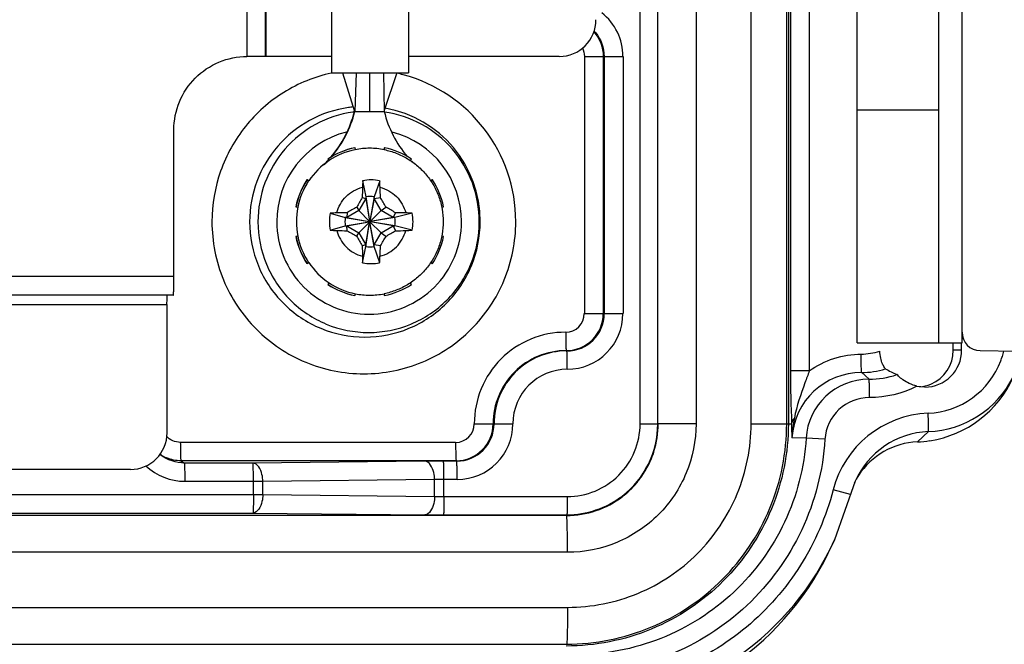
# Model space of a CAD drawing. Header units: inches. Extents: x 0 to 34, y 0 to 22.
# Tile 10 of 124: x 6.616 to 7.672, y 12.34 to 13.01. Entities that reach past the tile are written whole.
import ezdxf

# ---------------------------------------------------------------- set-up
doc = ezdxf.new("R2010")
doc.units = ezdxf.units.IN
doc.header["$LTSCALE"] = 1.87
doc.header["$MEASUREMENT"] = 0
doc.layers.get('0').update_dxf_attribs({"linetype": 'CONTINUOUS'})
doc.layers.add('02___PRT_ALL_AXES', color=7, linetype='CONTINUOUS')
doc.layers.add('DIMENSIONS', color=7, linetype='CONTINUOUS')
doc.styles.get("Standard").update_dxf_attribs({"font": 'txt', "width": 0.8})
doc.dimstyles.new('DIMSTYLE_2', dxfattribs={"dimtxt": 0.125, "dimasz": 0.18, "dimexe": 0.125, "dimexo": 0.0625, "dimgap": 0.0625, "dimtad": 0, "dimtih": 1, "dimtoh": 1, "dimlfac": 2, "dimzin": 0, "dimdsep": 46, "dimtxsty": 'STANDARD', "dimblk": '_FILLED', "dimblk1": '_FILLED', "dimblk2": '_FILLED', "dimcen": 0.09, "dimazin": 0, "dimtp": 0.01, "dimtm": 0.01, "dimtfac": 1, "dimtofl": 0, "dimtmove": 0, "dimatfit": 3, "dimldrblk": '_FILLED', "dimfxl": 1, "dimtolj": 1, "dimtzin": 0, "dimarcsym": 0})

# ---------------------------------------------------------------- blocks, each defined once
blk = doc.blocks.new('_FILLED')
at = {"color": 0, "linetype": 'BYBLOCK'}
blk.add_solid([(0, 0), (-1, 0.1736), (-1, -0.1736)], dxfattribs=at)
blk = doc.blocks.new('*D5')
at = {"layer": 'DIMENSIONS', "color": 2, "linetype": 'CONTINUOUS'}
for p, q in [((1.8875, 12.5141), (1.8875, 10.7081)), ((7.6723, 11.77), (7.6723, 10.7081)), ((1.8875, 10.8331), (3.9549, 10.8331)), ((7.6723, 10.8331), (5.6049, 10.8331))]:
    blk.add_line(p, q, dxfattribs=at)
at = {"layer": 'DIMENSIONS', "color": 2, "linetype": 'CONTINUOUS', "xscale": 0.18, "yscale": 0.18, "zscale": 0.18, "rotation": 180}
blk.add_blockref('_FILLED', (1.8875, 10.8331), dxfattribs=at)
at = {"layer": 'DIMENSIONS', "color": 2, "linetype": 'CONTINUOUS', "xscale": 0.18, "yscale": 0.18, "zscale": 0.18}
blk.add_blockref('_FILLED', (7.6723, 10.8331), dxfattribs=at)
at = {"layer": 'DIMENSIONS', "color": 2, "linetype": 'CONTINUOUS', "insert": (4.7799, 10.8956), "char_height": 0.125, "width": 1.525, "attachment_point": 2, "line_spacing_factor": 0.9}
blk.add_mtext('293.86{\\ftxt.shx;\\W1.000000;\\H0.125000; }[11.569]', dxfattribs=at)
blk = doc.blocks.new('*D6')
at = {"layer": 'DIMENSIONS', "color": 2, "linetype": 'CONTINUOUS'}
for p, q in [((1.8875, 12.5141), (1.8875, 9.9581)), ((13.1711, 11.77), (13.1711, 9.9581)), ((1.8875, 10.0831), (6.6043, 10.0831)), ((13.1711, 10.0831), (8.4543, 10.0831))]:
    blk.add_line(p, q, dxfattribs=at)
at = {"layer": 'DIMENSIONS', "color": 2, "linetype": 'CONTINUOUS', "xscale": 0.18, "yscale": 0.18, "zscale": 0.18}
for p, rotation in [((1.8875, 10.0831), 180), ((13.1711, 10.0831), 360)]:
    blk.add_blockref('_FILLED', p, dxfattribs=dict(at, rotation=rotation))
at = {"layer": 'DIMENSIONS', "color": 2, "linetype": 'CONTINUOUS', "insert": (7.5293, 10.1456), "char_height": 0.125, "width": 1.725, "attachment_point": 2, "line_spacing_factor": 0.9}
blk.add_mtext('(573.21{\\ftxt.shx;\\W1.000000;\\H0.125000; }[22.567])', dxfattribs=at)

msp = doc.modelspace()

# ---------------------------------------------------------------- linework, layer by layer
at = {"color": 7, "linetype": 'CONTINUOUS'}
for p, q in [((6.8596, 14.742), (6.8596, 12.9703)), ((6.8791, 14.742), (6.8791, 12.9703)), ((6.8801, 12.9703), (6.8801, 14.742)), ((7.4384, 12.5766), (7.4384, 13.5456)), ((7.4402, 13.5457), (7.4402, 12.5766)), ((7.4424, 13.5458), (7.4424, 12.6333)), ((7.4626, 13.5466), (7.4626, 12.6333)), ((7.6264, 12.6747), (7.6264, 13.5486)), ((7.3412, 13.5384), (7.3412, 12.5766)), ((7.4002, 12.5766), (7.4002, 13.5436)), ((7.2812, 12.5766), (7.2812, 13.5302)), ((7.3003, 12.5766), (7.3003, 13.5335)), ((6.9502, 13.1494), (6.9502, 12.9526)), ((7.0328, 13.1494), (7.0328, 12.9526)), ((6.8791, 12.9703), (6.86, 12.9703)), ((6.9502, 12.9703), (6.8791, 12.9703)), ((7.1945, 12.9703), (7.0328, 12.9703)), ((7.2215, 12.9703), (7.2629, 12.9703)), ((7.2215, 12.9703), (7.2215, 12.6947)), ((7.2417, 12.9703), (7.2417, 12.6947)), ((7.2426, 12.9703), (7.2426, 12.6947)), ((7.2629, 12.9703), (7.2629, 12.6947)), ((6.9502, 12.9526), (7.0328, 12.9526)), ((6.9622, 12.9526), (6.9749, 12.9113)), ((6.9767, 12.9526), (6.9753, 12.9113)), ((6.9911, 12.9526), (6.9911, 12.9113)), ((7.0059, 12.9526), (7.0068, 12.9113)), ((7.0205, 12.9526), (7.0068, 12.9124)), ((7.5139, 12.9132), (7.6014, 12.9132)), ((6.9749, 12.9113), (7.0068, 12.9113)), ((6.9753, 12.9113), (6.9753, 12.9111)), ((6.9753, 12.9113), (6.9753, 12.9111)), ((6.7813, 12.7345), (6.7813, 12.8916)), ((6.9755, 12.8723), (6.9752, 12.8723)), ((6.9759, 12.8704), (6.9755, 12.8723)), ((7.0069, 12.8723), (7.0065, 12.8704)), ((7.0072, 12.8723), (7.0068, 12.8704)), ((7.0072, 12.8723), (7.0069, 12.8723)), ((6.9466, 12.8603), (6.9463, 12.8603)), ((6.9463, 12.8603), (6.9475, 12.8585)), ((6.9466, 12.8603), (6.9477, 12.8587)), ((7.035, 12.8587), (7.0361, 12.8603)), ((7.0352, 12.8589), (7.0351, 12.8589)), ((7.0353, 12.859), (7.0352, 12.8591)), ((6.9242, 12.8379), (6.9239, 12.8379)), ((6.9258, 12.8368), (6.9242, 12.8379)), ((6.9837, 12.8371), (6.9871, 12.8197)), ((7.002, 12.8371), (6.9962, 12.8197)), ((7.0582, 12.8379), (7.0567, 12.8369)), ((7.0585, 12.8379), (7.0568, 12.8368)), ((7.0585, 12.8379), (7.0582, 12.8379)), ((6.9871, 12.8179), (6.9797, 12.8051)), ((6.9833, 12.819), (6.9871, 12.8179)), ((6.9871, 12.8197), (6.9912, 12.7939)), ((6.9871, 12.8197), (6.9871, 12.8179)), ((6.9871, 12.8179), (6.9912, 12.7938)), ((6.9962, 12.8197), (6.9915, 12.7939)), ((6.9962, 12.8179), (6.9915, 12.7938)), ((6.9962, 12.8179), (6.9962, 12.8197)), ((6.9962, 12.8179), (7.0027, 12.819)), ((7.0036, 12.8051), (6.9962, 12.8179)), ((6.9122, 12.809), (6.912, 12.809)), ((6.912, 12.809), (6.9142, 12.8086)), ((6.9122, 12.809), (6.9142, 12.8086)), ((6.9773, 12.8088), (6.9797, 12.8051)), ((7.0036, 12.8051), (7.0087, 12.8088)), ((7.0685, 12.8086), (7.0704, 12.809)), ((6.9489, 12.8023), (6.965, 12.7977)), ((6.9669, 12.7977), (6.965, 12.7977)), ((6.965, 12.7977), (6.9906, 12.7933)), ((6.9797, 12.8051), (6.9669, 12.7977)), ((6.9672, 12.8029), (6.9669, 12.7977)), ((6.9669, 12.7977), (6.9907, 12.7933)), ((6.9797, 12.8051), (6.991, 12.7935)), ((7.0036, 12.8051), (6.9917, 12.7935)), ((7.0164, 12.7977), (6.992, 12.7933)), ((7.0182, 12.7977), (6.9921, 12.7933)), ((7.0164, 12.7977), (7.0036, 12.8051)), ((7.0188, 12.8029), (7.0164, 12.7977)), ((7.0182, 12.7977), (7.0164, 12.7977)), ((7.0368, 12.8023), (7.0182, 12.7977)), ((6.9489, 12.784), (6.965, 12.7886)), ((6.965, 12.7886), (6.9906, 12.793)), ((6.965, 12.7886), (6.9669, 12.7886)), ((6.9669, 12.7886), (6.9907, 12.793)), ((6.9669, 12.7886), (6.9797, 12.7812)), ((6.9672, 12.7834), (6.9669, 12.7886)), ((6.9797, 12.7812), (6.991, 12.7928)), ((6.9871, 12.7684), (6.9912, 12.7925)), ((6.9871, 12.7666), (6.9912, 12.7924)), ((6.9907, 12.7933), (6.9906, 12.7933)), ((6.9906, 12.793), (6.9907, 12.793)), ((6.991, 12.7935), (6.9907, 12.7933)), ((6.9907, 12.793), (6.991, 12.7928)), ((6.9912, 12.7938), (6.991, 12.7935)), ((6.991, 12.7928), (6.9912, 12.7925)), ((6.9912, 12.7939), (6.9912, 12.7938)), ((6.9912, 12.7925), (6.9912, 12.7924)), ((6.9915, 12.7938), (6.9915, 12.7939)), ((6.9917, 12.7935), (6.9915, 12.7938)), ((6.9915, 12.7925), (6.9917, 12.7928)), ((6.9962, 12.7684), (6.9915, 12.7925)), ((6.9915, 12.7924), (6.9915, 12.7925)), ((6.9962, 12.7666), (6.9915, 12.7924)), ((6.992, 12.7933), (6.9917, 12.7935)), ((6.9917, 12.7928), (6.992, 12.793)), ((7.0036, 12.7812), (6.9917, 12.7928)), ((6.9921, 12.7933), (6.992, 12.7933)), ((6.992, 12.793), (6.9921, 12.793)), ((7.0164, 12.7886), (6.992, 12.793)), ((7.0182, 12.7886), (6.9921, 12.793)), ((7.0036, 12.7812), (7.0164, 12.7886)), ((7.0164, 12.7886), (7.0182, 12.7886)), ((7.0164, 12.7886), (7.0188, 12.7834)), ((7.0368, 12.784), (7.0182, 12.7886)), ((6.9142, 12.7777), (6.912, 12.7773)), ((6.9122, 12.7773), (6.912, 12.7773)), ((6.9142, 12.7777), (6.9122, 12.7773)), ((6.9773, 12.7775), (6.9797, 12.7812)), ((6.9797, 12.7812), (6.9871, 12.7684)), ((6.9962, 12.7684), (7.0036, 12.7812)), ((7.0036, 12.7812), (7.0087, 12.7775)), ((7.0704, 12.7773), (7.0685, 12.7777)), ((6.9871, 12.7684), (6.9833, 12.7673)), ((6.9837, 12.7492), (6.9871, 12.7666)), ((6.9871, 12.7684), (6.9871, 12.7666)), ((7.0027, 12.7673), (6.9962, 12.7684)), ((6.9962, 12.7666), (6.9962, 12.7684)), ((7.002, 12.7492), (6.9962, 12.7666)), ((6.9242, 12.7484), (6.9239, 12.7484)), ((6.9242, 12.7484), (6.9258, 12.7495)), ((7.0567, 12.7494), (7.0582, 12.7484)), ((7.0568, 12.7495), (7.0585, 12.7484)), ((7.0585, 12.7484), (7.0582, 12.7484)), ((6.7813, 12.7345), (2.6491, 12.7345)), ((6.9475, 12.7278), (6.9463, 12.726)), ((6.9466, 12.726), (6.9463, 12.726)), ((6.9477, 12.7276), (6.9466, 12.726)), ((7.0361, 12.726), (7.035, 12.7276)), ((6.7807, 12.7144), (2.6421, 12.7144)), ((6.9755, 12.714), (6.9752, 12.714)), ((6.9755, 12.714), (6.9759, 12.7159)), ((7.0065, 12.7159), (7.0069, 12.714)), ((7.0068, 12.7159), (7.0072, 12.714)), ((7.0072, 12.714), (7.0069, 12.714)), ((2.6418, 12.7044), (6.7739, 12.7044)), ((6.7739, 12.7044), (6.7739, 12.567)), ((7.2215, 12.6947), (7.2629, 12.6947)), ((7.2026, 12.6547), (7.202, 12.655)), ((7.6457, 12.655), (7.6848, 12.6543)), ((7.4626, 12.6333), (7.4424, 12.6333)), ((7.5267, 12.6243), (7.5188, 12.6316)), ((7.1034, 12.5766), (7.1448, 12.5766)), ((7.2812, 12.5766), (7.3003, 12.5766)), ((7.3412, 12.5766), (7.3007, 12.5766)), ((7.4002, 12.5766), (7.4437, 12.5766)), ((7.5903, 12.5682), (7.5786, 12.5571)), ((7.0834, 12.5566), (6.7882, 12.5566)), ((7.4592, 12.5611), (7.444, 12.5616)), ((7.4794, 12.5599), (7.4592, 12.5611)), ((7.0839, 12.5369), (6.7888, 12.5369)), ((6.7888, 12.5369), (6.7928, 12.5345)), ((6.866, 12.5345), (6.7928, 12.5345)), ((7.0502, 12.5365), (6.866, 12.5345)), ((7.0845, 12.5366), (7.0703, 12.5366)), ((7.0845, 12.5366), (7.0839, 12.5369)), ((6.7346, 12.5276), (2.6811, 12.5276)), ((6.8766, 12.5148), (6.7933, 12.5148)), ((6.8666, 12.5006), (6.8666, 12.5148)), ((7.0608, 12.5168), (6.8766, 12.5148)), ((6.8766, 12.5006), (6.8766, 12.5148)), ((7.0608, 12.4987), (7.0608, 12.5168)), ((7.0851, 12.5169), (7.0709, 12.5169)), ((7.0709, 12.4986), (7.0709, 12.5169)), ((7.5117, 12.5151), (7.4896, 12.4522)), ((2.5383, 12.5006), (6.8766, 12.5006)), ((6.8766, 12.5006), (7.0608, 12.4987)), ((7.5067, 12.5007), (7.4882, 12.5056)), ((7.0709, 12.4986), (7.2031, 12.4986)), ((7.2616, 12.4987), (7.262, 12.499)), ((2.548, 12.4809), (6.866, 12.4809)), ((6.866, 12.4809), (7.0502, 12.479)), ((7.2023, 12.4782), (2.2044, 12.4782)), ((7.0703, 12.4789), (7.2026, 12.4789)), ((7.2021, 12.4786), (7.2026, 12.4789)), ((7.4896, 12.4522), (7.4876, 12.4477)), ((7.2034, 12.4388), (2.2055, 12.4388)), ((2.2055, 12.3798), (7.2034, 12.3798)), ((2.2044, 12.3404), (7.2023, 12.3404))]:
    msp.add_line(p, q, dxfattribs=at)
for centre, radius, start, end in [((7.1945, 13.0097), 0.0394, 270.0182, 0.0054), ((7.2031, 12.9703), 0.0597, 359.9859, 51.5662), ((7.2027, 12.9704), 0.0399, 39.2802, 42.6734), ((6.9851, 12.7938), 0.1624, 74.971, 77.4292), ((6.9849, 12.7932), 0.163, 359.9952, 74.9579), ((6.986, 12.7938), 0.123, 95.8254, 98.1844), ((6.9861, 12.7932), 0.1237, 359.9948, 79.8682), ((6.8602, 12.9395), 0.1181, 319.1424, 346.152), ((6.8606, 12.9395), 0.1181, 319.4391, 346.0942), ((6.99, 12.7939), 0.118, 97.3666, 98.1853), ((7.1215, 12.9395), 0.1181, 193.8481, 220.3577), ((6.9907, 12.7932), 0.0991, 104.2344, 180.007), ((6.9906, 12.7932), 0.0991, 359.993, 75.5116), ((6.9911, 12.7932), 0.0807, 101.3287, 123.688), ((6.9913, 12.7932), 0.0807, 101.3287, 123.688), ((6.9913, 12.7932), 0.0787, 101.3287, 123.688), ((6.9913, 12.7932), 0.0787, 90.0002, 101.3281), ((6.9913, 12.7932), 0.0787, 78.6782, 89.9998), ((6.9913, 12.7932), 0.0807, 56.312, 78.6713), ((6.8602, 12.9396), 0.1182, 313.604, 317.2623), ((6.9914, 12.7932), 0.0787, 123.6882, 146.3354), ((6.8606, 12.9396), 0.1182, 314.657, 317.0972), ((7.1215, 12.9396), 0.1182, 223.0627, 224.3124), ((6.9911, 12.7932), 0.0807, 146.3352, 168.6815), ((6.9914, 12.7932), 0.0807, 146.3352, 168.6815), ((6.9914, 12.7932), 0.0788, 146.3352, 168.6815), ((8.4763, 12.7949), 1.4932, 178.6468, 179.0737), ((7.6178, 12.8151), 0.6344, 178.0166, 178.6468), ((6.9928, 12.7932), 0.0448, 78.2589, 101.7411), ((6.6436, 12.8156), 0.359, 2.3228, 3.4374), ((6.1473, 12.7952), 0.8558, 1.5957, 2.3408), ((6.9913, 12.7932), 0.0807, 11.3185, 33.6648), ((8.3494, 12.0105), 1.5874, 149.3811, 149.806), ((6.9916, 12.7932), 0.027, 80.2324, 99.7676), ((6.1616, 12.3135), 0.9813, 30.3201, 31.0091), ((6.9914, 12.7932), 0.0788, 168.6812, 191.3189), ((7.6881, 11.5897), 1.4112, 120.2406, 120.7201), ((6.4734, 11.8932), 1.0606, 59.0498, 59.6848), ((6.9929, 12.7932), 0.0449, 168.2686, 191.7314), ((6.9709, 12.3343), 0.4685, 91.8213, 92.6836), ((6.9914, 11.6968), 1.1063, 91.2541, 91.8343), ((6.9917, 12.7932), 0.027, 170.2404, 189.7596), ((6.9916, 12.7932), 0.027, 350.2404, 9.7596), ((6.9951, 11.7318), 1.0713, 88.138, 88.7285), ((7.0152, 12.3518), 0.451, 87.2608, 88.1379), ((6.9928, 12.7932), 0.0449, 348.2687, 11.7314), ((6.9913, 12.7932), 0.000749, 170.3106, 189.6894), ((6.9913, 12.7931), 0.000748, 80.3029, 99.6971), ((6.9913, 12.7932), 0.000748, 260.3029, 279.6971), ((6.9913, 12.7932), 0.000749, 350.3106, 9.6894), ((6.9911, 12.7931), 0.0807, 191.3185, 213.6648), ((6.9914, 12.7931), 0.0807, 191.3185, 213.6648), ((6.9914, 12.7931), 0.0788, 191.3185, 213.6648), ((6.9713, 13.2631), 0.4796, 267.3263, 268.1688), ((6.9917, 13.9005), 1.1173, 268.1686, 268.743), ((7.6903, 14.0004), 1.4155, 239.2807, 239.7587), ((8.3427, 13.5719), 1.5797, 210.193, 210.6199), ((6.1587, 13.2746), 0.9848, 328.9921, 329.6787), ((6.4762, 13.6882), 1.055, 300.3135, 300.9519), ((6.9954, 13.841), 1.0579, 271.2677, 271.8657), ((7.0157, 13.2223), 0.4388, 271.8499, 272.7514), ((6.9913, 12.7931), 0.0807, 326.3352, 348.6815), ((8.4595, 12.7911), 1.4764, 180.9239, 181.3556), ((6.9916, 12.7931), 0.027, 260.2324, 279.7676), ((6.1377, 12.7915), 0.8654, 357.6633, 358.4001), ((7.6018, 12.7707), 0.6185, 181.345, 181.9915), ((6.6345, 12.7712), 0.3681, 356.5764, 357.6634), ((6.9914, 12.7931), 0.0787, 213.6646, 236.3118), ((6.9928, 12.7931), 0.0448, 258.2589, 281.7411), ((6.1338, 12.7343), 0.6475, 359.333, 0.0129), ((6.9911, 12.7931), 0.0807, 236.312, 258.6713), ((6.9913, 12.7931), 0.0807, 236.312, 258.6713), ((6.9913, 12.7931), 0.0787, 236.312, 258.6713), ((6.9913, 12.7931), 0.0807, 281.3287, 303.688), ((6.9913, 12.7931), 0.0787, 258.6718, 269.9999), ((6.9913, 12.7931), 0.0787, 270, 281.322), ((7.2014, 12.6947), 0.02, 270.0118, 0.0118), ((7.202, 12.6947), 0.0397, 270.0118, 0.0118), ((7.2026, 12.6947), 0.0401, 270.0118, 0.0118), ((7.2031, 12.6947), 0.0597, 270.0179, 0.0057), ((7.6461, 12.6747), 0.0197, 180, 269), ((7.587, 12.6747), 0.0866, 339.3004, 342.5921), ((7.5867, 12.6748), 0.0869, 342.5986, 346.4442), ((7.5866, 12.6749), 0.087, 272.2774, 339.3108), ((7.2032, 12.5766), 0.0584, 90.0179, 180.0057), ((8.7055, 12.634), 1.2631, 180.0337, 182.6055), ((7.5185, 12.5569), 0.0746, 89.7867, 176.4295), ((7.5264, 12.5569), 0.0674, 89.7924, 176.4238), ((7.5861, 12.6748), 0.1067, 272.2758, 333.1663), ((7.5739, 12.6748), 0.1178, 278.8065, 335.8224), ((7.527, 12.5569), 0.0477, 89.7934, 176.4235), ((7.5944, 12.4782), 0.1097, 92.2827, 165.5335), ((7.0834, 12.5766), 0.02, 270.0118, 0.0118), ((7.0839, 12.5766), 0.0397, 270.0118, 0.0118), ((7.0845, 12.5766), 0.0401, 270.0118, 0.0118), ((7.0851, 12.5766), 0.0597, 270.0179, 0.0057), ((7.2025, 12.5766), 0.0977, 307.4622, 0.0041), ((7.2016, 12.5767), 0.099, 342.4033, 359.9493), ((7.2014, 12.5767), 0.099, 343.0943, 359.9542), ((7.179, 12.5633), 0.2651, 359.6284, 2.8765), ((6.7346, 12.567), 0.0394, 270.0182, 0.0054), ((7.5939, 12.4782), 0.09, 92.2757, 155.8319), ((7.5817, 12.4782), 0.079, 92.2782, 147.2223), ((7.5739, 12.6748), 0.1177, 272.2829, 278.8152), ((6.7929, 12.5767), 0.0423, 231.2024, 232.5489), ((6.7888, 12.5766), 0.0397, 235.6151, 247.4851), ((7.2018, 12.5768), 0.0989, 325.2497, 341.1524), ((7.2019, 12.5766), 0.0985, 339.3095, 340.5777), ((7.2021, 12.5766), 0.0983, 340.5775, 342.4813), ((7.2024, 12.5766), 0.0983, 341.1886, 342.3498), ((7.2022, 12.5765), 0.0982, 342.4817, 343.0479), ((7.07, 10.5327), 2.0038, 89.9922, 90.5665), ((7.2017, 12.5767), 0.0987, 326.0414, 339.2909), ((6.7933, 12.5766), 0.0617, 226.8866, 270.0031), ((7.2018, 12.5767), 0.0986, 325.4712, 326.0155), ((7.0703, 12.0562), 0.4606, 89.934, 91.1833), ((7.202, 12.5766), 0.0984, 315.0203, 321.7341), ((7.2022, 12.5766), 0.0985, 315.0219, 322.4057), ((7.2017, 12.5768), 0.0988, 321.7317, 325.4705), ((7.202, 12.5768), 0.0987, 322.4033, 325.2084), ((7.5818, 12.4782), 0.0791, 147.2501, 153.9218), ((7.2018, 12.5768), 0.0987, 307.7255, 309.4717), ((7.2023, 12.5766), 0.0984, 308.9151, 315.0049), ((7.2021, 12.5765), 0.0983, 309.4693, 315.006), ((7.0703, 12.9589), 0.4603, 268.8162, 270.0664), ((7.202, 12.5765), 0.0983, 269.999, 307.7342), ((7.2023, 12.5765), 0.0983, 269.9989, 307.6027), ((7.2018, 12.5769), 0.0984, 289.299, 305.7311), ((7.2023, 12.5761), 0.0975, 305.774, 307.4819), ((7.2021, 12.5768), 0.0987, 307.5944, 308.9176), ((7.2019, 12.5772), 0.0987, 270.0637, 287.4539), ((7.2023, 12.5758), 0.0972, 287.4918, 289.2561), ((7.0692, 14.3193), 1.8404, 269.408, 270.0333), ((7.2006, 12.5765), 0.3146, 274.2192, 335.8244), ((7.2128, 12.5765), 0.3035, 274.2192, 335.8244)]:
    msp.add_arc(centre, radius, start, end, dxfattribs=at)
for points in [[(7.2317, 12.9967), (7.2379, 12.9896), (7.2417, 12.9797), (7.2417, 12.9703)], [(7.2336, 12.9957), (7.2393, 12.9887), (7.2426, 12.9793), (7.2426, 12.9703)], [(7.2193, 12.9794), (7.2207, 12.9766), (7.2215, 12.9734), (7.2215, 12.9703)], [(7.4626, 12.6333), (7.4784, 12.6447), (7.4988, 12.6513), (7.5183, 12.6512)], [(7.4466, 12.5827), (7.4452, 12.5758), (7.4443, 12.5687), (7.444, 12.5616)], [(6.7882, 12.5566), (6.7827, 12.5566), (6.7769, 12.5592), (6.7732, 12.5634)], [(6.7928, 12.5345), (6.7838, 12.5345), (6.7743, 12.5377), (6.7672, 12.5432)], [(6.7888, 12.5369), (6.7836, 12.5369), (6.7784, 12.538), (6.7736, 12.5399)], [(7.2026, 12.4789), (7.2235, 12.4789), (7.2454, 12.4863), (7.262, 12.499)]]:
    msp.add_open_spline(points, degree=3, dxfattribs=at)
for points, knots in [([(6.7813, 12.8916), (6.7813, 12.9018), (6.7853, 12.9224), (6.8028, 12.9485), (6.8288, 12.9661), (6.8494, 12.9703), (6.8596, 12.9703)], [0, 0, 0, 0, 0.250075, 0.500087, 0.750065, 1, 1, 1, 1]), ([(6.9501, 12.9524), (6.9322, 12.9485), (6.8975, 12.9344), (6.8556, 12.8973), (6.8284, 12.8484), (6.8221, 12.8115), (6.8221, 12.7932)], [0, 0, 0, 0, 0.249957, 0.499948, 0.749946, 1, 1, 1, 1]), ([(6.9685, 12.9155), (6.954, 12.9135), (6.9255, 12.904), (6.8907, 12.8759), (6.8678, 12.8373), (6.8625, 12.8078), (6.8625, 12.7932)], [0, 0, 0, 0, 0.249953, 0.499942, 0.74993, 1, 1, 1, 1]), ([(6.9732, 12.9107), (6.9593, 12.9087), (6.932, 12.8996), (6.8985, 12.8726), (6.8765, 12.8356), (6.8714, 12.8072), (6.8714, 12.7932)], [0, 0, 0, 0, 0.249953, 0.499942, 0.74993, 1, 1, 1, 1]), ([(7.1088, 12.7932), (7.1088, 12.8072), (7.1037, 12.8356), (7.0818, 12.8726), (7.0483, 12.8996), (7.0209, 12.9087), (7.007, 12.9107)], [0, 0, 0, 0, 0.25007, 0.500058, 0.750047, 1, 1, 1, 1]), ([(7.0068, 12.8704), (7.0112, 12.8695), (7.0199, 12.8669), (7.0321, 12.861), (7.0431, 12.853), (7.0525, 12.8433), (7.0602, 12.8321), (7.0658, 12.8198), (7.0693, 12.8067), (7.0701, 12.7977), (7.0701, 12.7932)], [0, 0, 0, 0, 0.124998, 0.249997, 0.374996, 0.499996, 0.624996, 0.749997, 0.874999, 1, 1, 1, 1]), ([(6.956, 12.8026), (6.9568, 12.8059), (6.9594, 12.8122), (6.9656, 12.8204), (6.9738, 12.8267), (6.9802, 12.8293), (6.9835, 12.8301)], [0, 0, 0, 0, 0.250037, 0.500051, 0.750037, 1, 1, 1, 1]), ([(7.0023, 12.8301), (7.0056, 12.8293), (7.012, 12.8267), (7.0202, 12.8204), (7.0265, 12.8122), (7.029, 12.8059), (7.0299, 12.8026)], [0, 0, 0, 0, 0.249963, 0.499949, 0.749963, 1, 1, 1, 1]), ([(6.8221, 12.7932), (6.8221, 12.7719), (6.8306, 12.7291), (6.8668, 12.6749), (6.921, 12.6386), (6.985, 12.6259), (7.049, 12.6386), (7.1032, 12.6749), (7.1395, 12.7291), (7.1479, 12.7719), (7.1479, 12.7932)], [0, 0, 0, 0, 0.125029, 0.250032, 0.375023, 0.5, 0.624977, 0.749968, 0.874971, 1, 1, 1, 1]), ([(6.8625, 12.7932), (6.8625, 12.7771), (6.8689, 12.7446), (6.8964, 12.7035), (6.9376, 12.6759), (6.9861, 12.6663), (7.0346, 12.6759), (7.0758, 12.7035), (7.1033, 12.7446), (7.1097, 12.7771), (7.1097, 12.7932)], [0, 0, 0, 0, 0.125037, 0.250034, 0.375024, 0.5, 0.624976, 0.749966, 0.874963, 1, 1, 1, 1]), ([(6.8714, 12.7932), (6.8714, 12.7777), (6.8776, 12.7465), (6.904, 12.707), (6.9435, 12.6806), (6.9901, 12.6713), (7.0367, 12.6806), (7.0762, 12.707), (7.1027, 12.7465), (7.1088, 12.7777), (7.1088, 12.7932)], [0, 0, 0, 0, 0.125037, 0.250034, 0.375024, 0.5, 0.624976, 0.749966, 0.874963, 1, 1, 1, 1]), ([(6.8916, 12.7932), (6.8916, 12.7803), (6.8968, 12.7542), (6.9188, 12.7213), (6.9518, 12.6992), (6.9907, 12.6915), (7.0296, 12.6992), (7.0625, 12.7213), (7.0846, 12.7542), (7.0897, 12.7803), (7.0897, 12.7932)], [0, 0, 0, 0, 0.125032, 0.250028, 0.375022, 0.5, 0.624978, 0.749972, 0.874968, 1, 1, 1, 1]), ([(7.0701, 12.7932), (7.0701, 12.7887), (7.0693, 12.7796), (7.0658, 12.7665), (7.0602, 12.7542), (7.0525, 12.743), (7.0431, 12.7333), (7.0321, 12.7253), (7.0199, 12.7194), (7.0112, 12.7168), (7.0068, 12.7159)], [0, 0, 0, 0, 0.125001, 0.250003, 0.375004, 0.500004, 0.625004, 0.750003, 0.875002, 1, 1, 1, 1]), ([(6.956, 12.7837), (6.9568, 12.7805), (6.9594, 12.7741), (6.9656, 12.7659), (6.9738, 12.7596), (6.9802, 12.757), (6.9835, 12.7562)], [0, 0, 0, 0, 0.250037, 0.500051, 0.750037, 1, 1, 1, 1]), ([(7.0023, 12.7562), (7.0056, 12.757), (7.012, 12.7596), (7.0202, 12.7659), (7.0265, 12.7741), (7.029, 12.7805), (7.0299, 12.7837)], [0, 0, 0, 0, 0.249963, 0.499949, 0.749963, 1, 1, 1, 1]), ([(6.7807, 12.7144), (6.7808, 12.7144), (6.7808, 12.7149), (6.7809, 12.7154), (6.7809, 12.7165), (6.7811, 12.7186), (6.7812, 12.7221), (6.7812, 12.7251), (6.7812, 12.7268)], [0, 0, 0, 0, 0.01884, 0.071332, 0.157123, 0.274586, 0.593065, 1, 1, 1, 1]), ([(6.7739, 12.7044), (6.7739, 12.7057), (6.7739, 12.708), (6.774, 12.7108), (6.7741, 12.7126), (6.7741, 12.7136), (6.7742, 12.714), (6.7742, 12.7144), (6.7742, 12.7144)], [0, 0, 0, 0, 0.382184, 0.706238, 0.830431, 0.922933, 0.979961, 1, 1, 1, 1]), ([(7.2015, 12.6747), (7.1887, 12.6747), (7.1629, 12.6696), (7.1303, 12.6478), (7.1085, 12.6152), (7.1034, 12.5894), (7.1034, 12.5766)], [0, 0, 0, 0, 0.249973, 0.499933, 0.749932, 1, 1, 1, 1]), ([(7.2015, 12.6747), (7.2015, 12.6722), (7.2015, 12.6676), (7.2016, 12.6622), (7.2017, 12.6587), (7.2017, 12.6568), (7.2019, 12.6558), (7.2019, 12.6551), (7.202, 12.655)], [0, 0, 0, 0, 0.378267, 0.700255, 0.824572, 0.918114, 0.977145, 1, 1, 1, 1]), ([(7.202, 12.655), (7.1918, 12.655), (7.1712, 12.6509), (7.1452, 12.6335), (7.1277, 12.6074), (7.1236, 12.5868), (7.1236, 12.5766)], [0, 0, 0, 0, 0.249984, 0.499933, 0.749921, 1, 1, 1, 1]), ([(7.2026, 12.6547), (7.1924, 12.6547), (7.1719, 12.6506), (7.146, 12.6332), (7.1286, 12.6073), (7.1246, 12.5868), (7.1246, 12.5766)], [0, 0, 0, 0, 0.249984, 0.499933, 0.749921, 1, 1, 1, 1]), ([(7.2031, 12.635), (7.2031, 12.6375), (7.2031, 12.6421), (7.203, 12.6475), (7.2029, 12.651), (7.2029, 12.6529), (7.2027, 12.6539), (7.2027, 12.6546), (7.2026, 12.6547)], [0, 0, 0, 0, 0.378267, 0.700255, 0.824572, 0.918114, 0.977145, 1, 1, 1, 1]), ([(7.5188, 12.6316), (7.5187, 12.6317), (7.5187, 12.6323), (7.5185, 12.6334), (7.5185, 12.6353), (7.5183, 12.6388), (7.5183, 12.6442), (7.5183, 12.6488), (7.5183, 12.6512)], [0, 0, 0, 0, 0.024231, 0.084229, 0.178269, 0.302641, 0.623622, 1, 1, 1, 1]), ([(7.4626, 12.6333), (7.4611, 12.629), (7.455, 12.6124), (7.4491, 12.5957), (7.4466, 12.5827)], [0, 0, 0, 0, 0.256277, 1, 1, 1, 1]), ([(7.5272, 12.6046), (7.5272, 12.6071), (7.5271, 12.6117), (7.5271, 12.6171), (7.527, 12.6206), (7.5269, 12.6225), (7.5268, 12.6236), (7.5268, 12.6242), (7.5267, 12.6243)], [0, 0, 0, 0, 0.376378, 0.697359, 0.821731, 0.915771, 0.975769, 1, 1, 1, 1]), ([(7.5903, 12.5682), (7.5904, 12.5683), (7.5903, 12.569), (7.5905, 12.57), (7.5904, 12.5719), (7.5905, 12.5754), (7.5903, 12.5808), (7.5902, 12.5854), (7.5901, 12.5879)], [0, 0, 0, 0, 0.024064, 0.083935, 0.177896, 0.302241, 0.623326, 1, 1, 1, 1]), ([(7.4402, 12.5766), (7.4402, 12.5456), (7.4278, 12.483), (7.3748, 12.4038), (7.2956, 12.3507), (7.233, 12.3383), (7.202, 12.3383)], [0, 0, 0, 0, 0.250054, 0.500067, 0.750041, 1, 1, 1, 1]), ([(7.2023, 12.3404), (7.233, 12.3404), (7.2951, 12.3527), (7.3736, 12.4053), (7.4262, 12.4838), (7.4384, 12.5459), (7.4384, 12.5766)], [0, 0, 0, 0, 0.249973, 0.499953, 0.74996, 1, 1, 1, 1]), ([(7.2031, 12.4986), (7.2133, 12.4986), (7.2338, 12.5026), (7.2597, 12.52), (7.2771, 12.5459), (7.2812, 12.5665), (7.2812, 12.5766)], [0, 0, 0, 0, 0.249973, 0.499933, 0.749932, 1, 1, 1, 1]), ([(7.3412, 12.5766), (7.3412, 12.5587), (7.334, 12.5225), (7.3033, 12.4767), (7.2576, 12.446), (7.2213, 12.4388), (7.2034, 12.4388)], [0, 0, 0, 0, 0.250059, 0.500067, 0.750036, 1, 1, 1, 1]), ([(7.2034, 12.3798), (7.229, 12.3798), (7.2808, 12.39), (7.3462, 12.4338), (7.39, 12.4993), (7.4002, 12.551), (7.4002, 12.5766)], [0, 0, 0, 0, 0.249956, 0.499933, 0.749949, 1, 1, 1, 1]), ([(7.4466, 12.5827), (7.4461, 12.5823), (7.4447, 12.5805), (7.4438, 12.5783), (7.4437, 12.5766)], [0, 0, 0, 0, 0.271058, 1, 1, 1, 1]), ([(6.7882, 12.5566), (6.7882, 12.5541), (6.7883, 12.5495), (6.7883, 12.5441), (6.7885, 12.5406), (6.7885, 12.5387), (6.7887, 12.5377), (6.7887, 12.537), (6.7888, 12.5369)], [0, 0, 0, 0, 0.378267, 0.700255, 0.824572, 0.918114, 0.977145, 1, 1, 1, 1]), ([(7.0834, 12.5566), (7.0834, 12.5541), (7.0834, 12.5495), (7.0835, 12.5441), (7.0836, 12.5406), (7.0837, 12.5387), (7.0839, 12.5377), (7.0838, 12.537), (7.0839, 12.5369)], [0, 0, 0, 0, 0.378267, 0.700255, 0.824572, 0.918114, 0.977145, 1, 1, 1, 1]), ([(7.4592, 12.5611), (7.4573, 12.5303), (7.4415, 12.4686), (7.3857, 12.3919), (7.3056, 12.3409), (7.2431, 12.329), (7.2122, 12.329)], [0, 0, 0, 0, 0.250064, 0.500065, 0.750029, 1, 1, 1, 1]), ([(7.4794, 12.5599), (7.4773, 12.5266), (7.4603, 12.4601), (7.4, 12.3772), (7.3136, 12.3222), (7.2461, 12.3094), (7.2127, 12.3094)], [0, 0, 0, 0, 0.250051, 0.500065, 0.750042, 1, 1, 1, 1]), ([(6.7933, 12.5148), (6.7933, 12.5173), (6.7933, 12.5219), (6.7932, 12.5273), (6.7931, 12.5308), (6.793, 12.5327), (6.7928, 12.5337), (6.7929, 12.5344), (6.7928, 12.5345)], [0, 0, 0, 0, 0.378267, 0.700255, 0.824572, 0.918114, 0.977145, 1, 1, 1, 1]), ([(6.8666, 12.5148), (6.8666, 12.5173), (6.8665, 12.5219), (6.8665, 12.5273), (6.8663, 12.5308), (6.8663, 12.5327), (6.8661, 12.5337), (6.8662, 12.5344), (6.866, 12.5345)], [0, 0, 0, 0, 0.378263, 0.700253, 0.824571, 0.918113, 0.977144, 1, 1, 1, 1]), ([(6.8766, 12.5148), (6.8766, 12.5173), (6.876, 12.5245), (6.8712, 12.5343), (6.866, 12.5345)], [0, 0, 0, 0, 0.324614, 1, 1, 1, 1]), ([(7.0608, 12.5168), (7.0608, 12.5193), (7.0602, 12.5265), (7.0554, 12.5363), (7.0502, 12.5365)], [0, 0, 0, 0, 0.324263, 1, 1, 1, 1]), ([(7.0709, 12.5169), (7.0709, 12.5194), (7.0708, 12.5239), (7.0708, 12.5294), (7.0706, 12.5329), (7.0706, 12.5348), (7.0704, 12.5358), (7.0704, 12.5365), (7.0703, 12.5366)], [0, 0, 0, 0, 0.377789, 0.700347, 0.824692, 0.917962, 0.977018, 1, 1, 1, 1]), ([(7.0851, 12.5169), (7.0851, 12.5194), (7.0851, 12.5239), (7.085, 12.5294), (7.0848, 12.5329), (7.0848, 12.5348), (7.0846, 12.5358), (7.0847, 12.5365), (7.0845, 12.5366)], [0, 0, 0, 0, 0.378267, 0.700255, 0.824572, 0.918114, 0.977145, 1, 1, 1, 1]), ([(6.8666, 12.5006), (6.8666, 12.4981), (6.8665, 12.4936), (6.8665, 12.4881), (6.8663, 12.4846), (6.8663, 12.4827), (6.8661, 12.4817), (6.8662, 12.481), (6.866, 12.4809)], [0, 0, 0, 0, 0.378257, 0.700243, 0.824565, 0.918113, 0.977145, 1, 1, 1, 1]), ([(6.8766, 12.5006), (6.8766, 12.4981), (6.876, 12.4909), (6.8712, 12.4811), (6.866, 12.4809)], [0, 0, 0, 0, 0.324619, 1, 1, 1, 1]), ([(7.4882, 12.5056), (7.4808, 12.4772), (7.4571, 12.4224), (7.3982, 12.3552), (7.3217, 12.3092), (7.2634, 12.2956), (7.2342, 12.2935)], [0, 0, 0, 0, 0.250054, 0.500056, 0.750027, 1, 1, 1, 1]), ([(7.0608, 12.4987), (7.0608, 12.4962), (7.0602, 12.4889), (7.0554, 12.4791), (7.0502, 12.479)], [0, 0, 0, 0, 0.324263, 1, 1, 1, 1]), ([(7.0709, 12.4986), (7.0709, 12.4961), (7.0708, 12.4915), (7.0708, 12.4861), (7.0706, 12.4825), (7.0706, 12.4807), (7.0704, 12.4796), (7.0704, 12.479), (7.0703, 12.4789)], [0, 0, 0, 0, 0.377789, 0.700347, 0.824692, 0.917962, 0.977018, 1, 1, 1, 1]), ([(7.2031, 12.4986), (7.2031, 12.4961), (7.2031, 12.4915), (7.203, 12.486), (7.2029, 12.4825), (7.2029, 12.4807), (7.2027, 12.4796), (7.2027, 12.479), (7.2026, 12.4789)], [0, 0, 0, 0, 0.378267, 0.700255, 0.824572, 0.918114, 0.977145, 1, 1, 1, 1]), ([(7.2034, 12.4388), (7.2034, 12.4438), (7.2034, 12.4511), (7.2032, 12.4604), (7.2031, 12.4663), (7.2029, 12.471), (7.2029, 12.4749), (7.2024, 12.4766), (7.2026, 12.4782), (7.2023, 12.4782)], [0, 0, 0, 0, 0.382226, 0.554872, 0.706204, 0.830508, 0.92292, 0.979992, 1, 1, 1, 1]), ([(7.2034, 12.3798), (7.2034, 12.3747), (7.2034, 12.3674), (7.2032, 12.3582), (7.2031, 12.3522), (7.2029, 12.3475), (7.2029, 12.3437), (7.2024, 12.342), (7.2026, 12.3404), (7.2023, 12.3404)], [0, 0, 0, 0, 0.382226, 0.554872, 0.706204, 0.830508, 0.92292, 0.979992, 1, 1, 1, 1])]:
    msp.add_open_spline(points, degree=3, knots=knots, dxfattribs=at)
at = {"layer": '02___PRT_ALL_AXES', "color": 7, "linetype": 'CONTINUOUS'}
for p, q in [((7.5139, 12.6632), (7.5139, 13.548)), ((7.6014, 12.6632), (7.6014, 13.5486)), ((7.6264, 12.6632), (7.6264, 12.6747)), ((7.5139, 12.6632), (7.6264, 12.6632)), ((7.6169, 12.6554), (7.6169, 12.6632)), ((7.626, 12.6554), (7.626, 12.6632)), ((7.626, 12.6554), (7.6169, 12.6554)), ((7.578, 12.6169), (7.5866, 12.616))]:
    msp.add_line(p, q, dxfattribs=at)
for centre, radius, start, end in [((7.5278, 12.7143), 0.1095, 334.4109, 335.9204), ((7.5185, 12.7148), 0.0635, 269.8367, 288.1176), ((7.5866, 12.6553), 0.0394, 270.0077, 0.0105), ((7.5776, 12.6554), 0.0394, 293.0098, 0.0046), ((7.519, 12.7148), 0.0833, 269.8299, 287.5795), ((7.5269, 12.715), 0.0907, 269.8448, 289.0805), ((7.6266, 12.786), 0.1716, 241.2849, 245.904), ((7.5775, 12.6556), 0.0396, 274.7738, 292.9299)]:
    msp.add_arc(centre, radius, start, end, dxfattribs=at)
for points, knots in [([(7.5442, 12.6354), (7.5436, 12.6357), (7.5428, 12.6379), (7.5407, 12.6413), (7.5389, 12.6473), (7.5383, 12.6519), (7.5382, 12.6544)], [0, 0, 0, 0, 0.089728, 0.310463, 0.62887, 1, 1, 1, 1]), ([(7.578, 12.6169), (7.5752, 12.6176), (7.5699, 12.6193), (7.5635, 12.6234), (7.559, 12.6266), (7.5573, 12.629), (7.5566, 12.6293)], [0, 0, 0, 0, 0.344445, 0.663965, 0.901925, 1, 1, 1, 1])]:
    msp.add_open_spline(points, degree=3, knots=knots, dxfattribs=at)
msp.add_open_spline([(7.578, 12.6169), (7.5625, 12.6089), (7.5446, 12.6046), (7.5272, 12.6046)], degree=3, dxfattribs=at)

# ---------------------------------------------------------------- dimensions: what is measured, and where the dimension line sits
at = {"layer": 'DIMENSIONS', "color": 2, "linetype": 'CONTINUOUS'}
dim = msp.add_linear_dim(base=(1.8875, 10.8331), p1=(7.6723, 11.8325), p2=(1.8875, 12.5766), angle=180, dimstyle='DIMSTYLE_2', dxfattribs=at)
dim.commit()
dim.dimension.update_dxf_attribs({"geometry": '*D5', "text_midpoint": (4.7799, 10.8331), "dimtype": 160})
dim = msp.add_linear_dim(base=(13.1711, 10.0831), p1=(1.8875, 12.5766), p2=(13.1711, 11.8325), text='(<>)', dimstyle='DIMSTYLE_2', dxfattribs=at)
dim.commit()
dim.dimension.update_dxf_attribs({"geometry": '*D6', "text_midpoint": (7.5293, 10.0831), "dimtype": 160})

doc.saveas('drawing.dxf')
